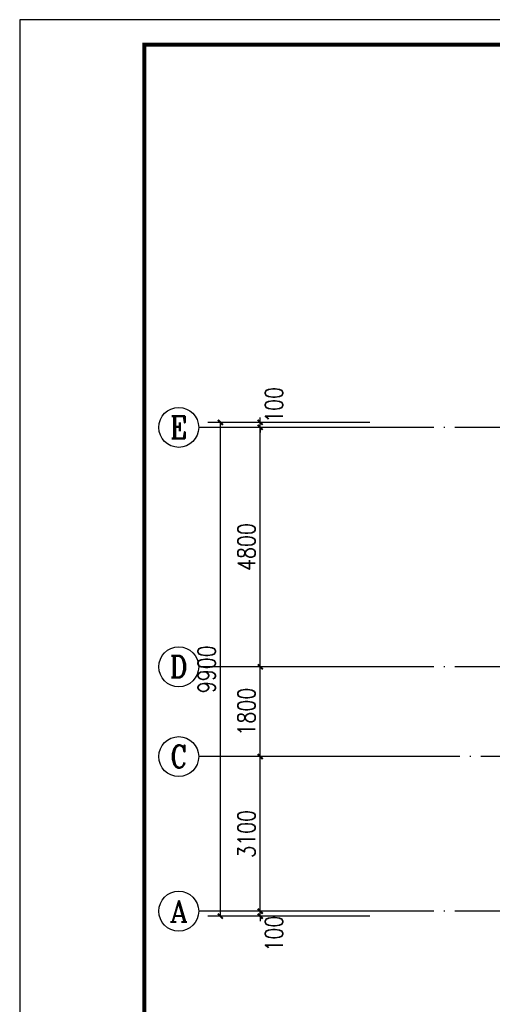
# Model space of a CAD drawing. Extents: x 199962 to 436984, y -16681 to 190402.
# Tile 24 of 36: x 291967 to 301449, y 104966 to 124707. Entities that reach past the tile are written whole.
import ezdxf
from ezdxf.enums import TextEntityAlignment as Align

# ---------------------------------------------------------------- set-up
doc = ezdxf.new("R2010")
doc.units = 0
doc.header["$LTSCALE"] = 1000
doc.header["$MEASUREMENT"] = 0
doc.linetypes.add('DOTE', pattern=[2.42, 2, -0.2, 0.02, -0.2])
for name, color, linetype in [('AXIS', 3, 'Continuous'), ('AXIS_TEXT', 7, 'Continuous'), ('DOTE', 8, 'Continuous'), ('图框', 7, 'Continuous')]:
    doc.layers.add(name, color=color, linetype=linetype)
doc.styles.add('_TCH_AXIS', font='COMPLEX', dxfattribs={"bigfont": 'GBCBIG'})
doc.styles.add('COMPLEX', font='COMPLEX')
doc.styles.add('DIM_FONT', font='simplex.shx', dxfattribs={"width": 0.8})
doc.dimstyles.new('_TCH_ARCH&&100', dxfattribs={"dimtxt": 350, "dimasz": 100, "dimexe": 250, "dimexo": 300, "dimgap": 100, "dimtad": 1, "dimdec": 0, "dimzin": 0, "dimdsep": 46, "dimtxsty": 'DIM_FONT', "dimblk": 'ARCHTICK', "dimcen": 0.09, "dimclrt": 7, "dimazin": 2, "dimtfac": 1, "dimtdec": 0, "dimtix": 1, "dimtmove": 2, "dimatfit": 3, "dimfxl": 0, "dimtolj": 1, "dimtzin": 0, "dimarcsym": 0})

# ---------------------------------------------------------------- blocks, each defined once
blk = doc.blocks.new('_ArchTick')
at = {"color": 0, "linetype": 'ByBlock', "const_width": 0.4}
blk.add_lwpolyline([(-0.5, -0.5), (0.5, 0.5)], dxfattribs=at)
blk = doc.blocks.new('*D261')
at = {"layer": 'AXIS', "color": 0, "lineweight": -2, "transparency": 16777216}
for p, q in [((298993, 106833), (296543, 106833)), ((296793, 106833), (296793, 106933)), ((296793, 106733), (296793, 106833)), ((298993, 106733), (296543, 106733)), ((296793, 106733), (296793, 106633))]:
    blk.add_line(p, q, dxfattribs=at)
at = {"layer": 'Defpoints', "color": 0, "transparency": 16777216}
for p in [(296793, 106833), (299293, 106833), (299293, 106733)]:
    blk.add_point(p, dxfattribs=at)
at = {"layer": 'AXIS', "color": 0, "lineweight": -2, "transparency": 16777216, "xscale": 100, "yscale": 100, "zscale": 100}
for p, rotation in [((296793, 106833), 270), ((296793, 106733), 90)]:
    blk.add_blockref('_ArchTick', p, dxfattribs=dict(at, rotation=rotation))
at = {"layer": 'AXIS', "color": 7, "transparency": 16777216, "insert": (297068, 106383), "char_height": 350, "attachment_point": 5, "rotation": 90, "style": 'DIM_FONT'}
blk.add_mtext('\\A1;100', dxfattribs=at)
blk = doc.blocks.new('*D262')
at = {"layer": 'AXIS', "color": 0, "lineweight": -2, "transparency": 16777216}
for p, q in [((298993, 109933), (296543, 109933)), ((296793, 106833), (296793, 109933)), ((298993, 106833), (296543, 106833))]:
    blk.add_line(p, q, dxfattribs=at)
at = {"layer": 'Defpoints', "color": 0, "transparency": 16777216}
for p in [(296793, 109933), (299293, 109933), (299293, 106833)]:
    blk.add_point(p, dxfattribs=at)
at = {"layer": 'AXIS', "color": 0, "lineweight": -2, "transparency": 16777216, "xscale": 100, "yscale": 100, "zscale": 100}
for p, rotation in [((296793, 109933), 90), ((296793, 106833), 270)]:
    blk.add_blockref('_ArchTick', p, dxfattribs=dict(at, rotation=rotation))
at = {"layer": 'AXIS', "color": 7, "transparency": 16777216, "insert": (296518, 108383), "char_height": 350, "attachment_point": 5, "rotation": 90, "style": 'DIM_FONT'}
blk.add_mtext('\\A1;3100', dxfattribs=at)
blk = doc.blocks.new('*D263')
at = {"layer": 'AXIS', "color": 0, "lineweight": -2, "transparency": 16777216}
for p, q in [((298993, 111733), (296543, 111733)), ((296793, 109933), (296793, 111733)), ((298993, 109933), (296543, 109933))]:
    blk.add_line(p, q, dxfattribs=at)
at = {"layer": 'Defpoints', "color": 0, "transparency": 16777216}
for p in [(296793, 111733), (299293, 111733), (299293, 109933)]:
    blk.add_point(p, dxfattribs=at)
at = {"layer": 'AXIS', "color": 0, "lineweight": -2, "transparency": 16777216, "xscale": 100, "yscale": 100, "zscale": 100}
for p, rotation in [((296793, 111733), 90), ((296793, 109933), 270)]:
    blk.add_blockref('_ArchTick', p, dxfattribs=dict(at, rotation=rotation))
at = {"layer": 'AXIS', "color": 7, "transparency": 16777216, "insert": (296518, 110833), "char_height": 350, "attachment_point": 5, "rotation": 90, "style": 'DIM_FONT'}
blk.add_mtext('\\A1;1800', dxfattribs=at)
blk = doc.blocks.new('*D264')
at = {"layer": 'AXIS', "color": 0, "lineweight": -2, "transparency": 16777216}
for p, q in [((298993, 116533), (296543, 116533)), ((296793, 111733), (296793, 116533)), ((298993, 111733), (296543, 111733))]:
    blk.add_line(p, q, dxfattribs=at)
at = {"layer": 'Defpoints', "color": 0, "transparency": 16777216}
for p in [(296793, 116533), (299293, 116533), (299293, 111733)]:
    blk.add_point(p, dxfattribs=at)
at = {"layer": 'AXIS', "color": 0, "lineweight": -2, "transparency": 16777216, "xscale": 100, "yscale": 100, "zscale": 100}
for p, rotation in [((296793, 116533), 90), ((296793, 111733), 270)]:
    blk.add_blockref('_ArchTick', p, dxfattribs=dict(at, rotation=rotation))
at = {"layer": 'AXIS', "color": 7, "transparency": 16777216, "insert": (296518, 114133), "char_height": 350, "attachment_point": 5, "rotation": 90, "style": 'DIM_FONT'}
blk.add_mtext('\\A1;4800', dxfattribs=at)
blk = doc.blocks.new('*D265')
at = {"layer": 'AXIS', "color": 0, "lineweight": -2, "transparency": 16777216}
for p, q in [((296793, 116633), (296793, 116733)), ((298993, 116633), (296543, 116633)), ((298993, 116533), (296543, 116533)), ((296793, 116533), (296793, 116633)), ((296793, 116533), (296793, 116433))]:
    blk.add_line(p, q, dxfattribs=at)
at = {"layer": 'Defpoints', "color": 0, "transparency": 16777216}
for p in [(296793, 116633), (299293, 116633), (299293, 116533)]:
    blk.add_point(p, dxfattribs=at)
at = {"layer": 'AXIS', "color": 0, "lineweight": -2, "transparency": 16777216, "xscale": 100, "yscale": 100, "zscale": 100}
for p, rotation in [((296793, 116633), 270), ((296793, 116533), 90)]:
    blk.add_blockref('_ArchTick', p, dxfattribs=dict(at, rotation=rotation))
at = {"layer": 'AXIS', "color": 7, "transparency": 16777216, "insert": (297068, 116983), "char_height": 350, "attachment_point": 5, "rotation": 90, "style": 'DIM_FONT'}
blk.add_mtext('\\A1;100', dxfattribs=at)
blk = doc.blocks.new('*D266')
at = {"layer": 'AXIS', "color": 0, "lineweight": -2, "transparency": 16777216}
for p, q in [((298993, 116633), (295743, 116633)), ((295993, 106733), (295993, 116633)), ((298993, 106733), (295743, 106733))]:
    blk.add_line(p, q, dxfattribs=at)
at = {"layer": 'Defpoints', "color": 0, "transparency": 16777216}
for p in [(295993, 116633), (299293, 116633), (299293, 106733)]:
    blk.add_point(p, dxfattribs=at)
at = {"layer": 'AXIS', "color": 0, "lineweight": -2, "transparency": 16777216, "xscale": 100, "yscale": 100, "zscale": 100}
for p, rotation in [((295993, 116633), 90), ((295993, 106733), 270)]:
    blk.add_blockref('_ArchTick', p, dxfattribs=dict(at, rotation=rotation))
at = {"layer": 'AXIS', "color": 7, "transparency": 16777216, "insert": (295718, 111683), "char_height": 350, "attachment_point": 5, "rotation": 90, "style": 'DIM_FONT'}
blk.add_mtext('\\A1;9900', dxfattribs=at)
blk = doc.blocks.new('_AXISO')
blk.add_circle((0, 0), 0.5)
at = {"layer": 'AXIS_TEXT', "style": 'COMPLEX', "width": 1.041667}
blk.add_attdef('A', text='', height=0.56, dxfattribs=at).set_placement((-0.25, -0.28), (0.25, -0.28), align=Align.FIT)

msp = doc.modelspace()

# ---------------------------------------------------------------- linework, layer by layer
at = {"layer": 'AXIS'}
for p, q in [((299558.1, 116533), (295558.1, 116533)), ((299558.1, 111733), (295558.1, 111733)), ((299558.1, 109933), (295558.1, 109933)), ((299558.1, 106833), (295558.1, 106833))]:
    msp.add_line(p, q, dxfattribs=at)
at = {"layer": 'DOTE', "linetype": 'DOTE'}
for p, q in [((322058.1, 116533), (299558.1, 116533)), ((322058.1, 111733), (299558.1, 111733)), ((320158.1, 109933), (299558.1, 109933)), ((322058.1, 106833), (299558.1, 106833))]:
    msp.add_line(p, q, dxfattribs=at)
at = {"layer": '图框', "color": 4}
msp.add_lwpolyline([(333967.3, 124707), (291967.3, 124707), (291967.3, 95007), (333967.3, 95007)], close=True, dxfattribs=at)
at = {"layer": '图框', "color": 4, "const_width": 80}
msp.add_lwpolyline([(294467.3, 95507), (333467.3, 95507), (333467.3, 124207), (294467.3, 124207)], close=True, dxfattribs=at)

# ---------------------------------------------------------------- block references
at = {"layer": 'AXIS'}
ref = msp.add_blockref('_AXISO', (295158.1, 116533), dxfattribs=dict(at, xscale=800, yscale=800, zscale=800))
ref.add_attrib('A', 'E', dxfattribs={"layer": 'AXIS_TEXT', "height": 445.4, "style": '_TCH_AXIS'}).set_placement((294988.4, 116310.2), (295327.8, 116310.2), align=Align.FIT)
ref = msp.add_blockref('_AXISO', (295158.1, 111733), dxfattribs=dict(at, xscale=800, yscale=800, zscale=800))
ref.add_attrib('A', 'D', dxfattribs={"layer": 'AXIS_TEXT', "height": 435.3, "style": '_TCH_AXIS'}).set_placement((294981.9, 111515.3), (295334.3, 111515.3), align=Align.FIT)
ref = msp.add_blockref('_AXISO', (295158.1, 109933), dxfattribs=dict(at, xscale=800, yscale=800, zscale=800))
ref.add_attrib('A', 'C', dxfattribs={"layer": 'AXIS_TEXT', "height": 455.7, "style": '_TCH_AXIS'}).set_placement((294995.3, 109705.1), (295320.8, 109705.1), align=Align.FIT)
ref = msp.add_blockref('_AXISO', (295158.1, 106833), dxfattribs=dict(at, xscale=800, yscale=800, zscale=800))
ref.add_attrib('A', 'A', dxfattribs={"layer": 'AXIS_TEXT', "height": 425.2, "style": '_TCH_AXIS'}).set_placement((294975.9, 106620.4), (295340.3, 106620.4), align=Align.FIT)

# ---------------------------------------------------------------- dimensions: what is measured, and where the dimension line sits
for base, p1, p2, picture, middle in [((296793.2, 116633), (299293.2, 116533), (299293.2, 116633), '*D265', (297068.2, 116983)), ((296793.2, 106833), (299293.2, 106733), (299293.2, 106833), '*D261', (297068.2, 106383))]:
    dim = msp.add_linear_dim(base=base, p1=p1, p2=p2, angle=90, dimstyle='_TCH_ARCH&&100', dxfattribs=at)
    dim.commit()
    dim.dimension.update_dxf_attribs({"geometry": picture, "text_midpoint": middle, "dimtype": 129})
for p1, p2, distance, picture, middle in [((299293.2, 106733), (299293.2, 116633), 3300, '*D266', (295718.2, 111683)), ((299293.2, 111733), (299293.2, 116533), 2500, '*D264', (296518.2, 114133)), ((299293.2, 109933), (299293.2, 111733), 2500, '*D263', (296518.2, 110833)), ((299293.2, 106833), (299293.2, 109933), 2500, '*D262', (296518.2, 108383))]:
    dim = msp.add_aligned_dim(p1=p1, p2=p2, distance=distance, dimstyle='_TCH_ARCH&&100', dxfattribs=at)
    dim.commit()
    dim.dimension.update_dxf_attribs({"geometry": picture, "text_midpoint": middle})

doc.saveas('drawing.dxf')
